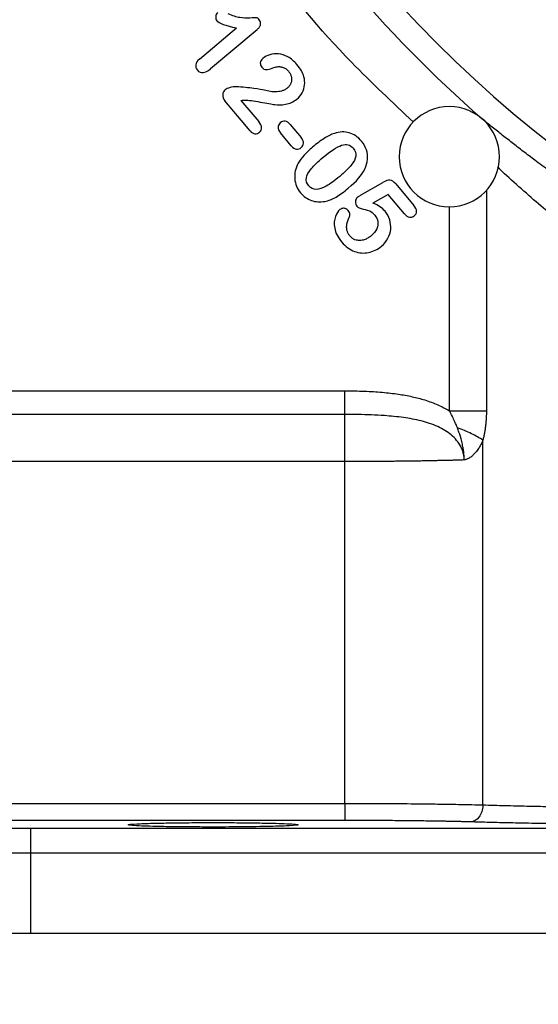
# Model space of a CAD drawing. Header units: inches. Extents: x 0.6 to 16.3, y 0.2 to 11.5.
# Tile 28 of 35: x 11.1 to 11.9, y 4.4 to 6. Entities that reach past the tile are written whole.
import ezdxf

# ---------------------------------------------------------------- set-up
doc = ezdxf.new("R2010")
doc.units = ezdxf.units.IN
doc.header["$MEASUREMENT"] = 0
doc.styles.add('SLDTEXTSTYLE0', font='TXT', dxfattribs={"width": 0.75})
doc.dimstyles.new('SLDDIMSTYLE0', dxfattribs={"dimtxt": 0.137795, "dimasz": 0.14, "dimexe": 0, "dimexo": 0.0625, "dimgap": 0.034449, "dimtad": 0, "dimdec": 1, "dimlfac": 1.5, "dimrnd": 1e-09, "dimzin": 12, "dimdsep": 46, "dimtxsty": 'SLDTEXTSTYLE0', "dimblk1": 'CLOSED', "dimblk2": 'CLOSED', "dimsah": 1, "dimcen": 0.09, "dimadec": 0, "dimazin": 3, "dimtfac": 1, "dimtdec": 1, "dimtofl": 0, "dimtmove": 0, "dimatfit": 3, "dimldrblk": 'CLOSED', "dimfxl": 0, "dimfrac": 2, "dimtolj": 1, "dimtzin": 12, "dimarcsym": 0})

# ---------------------------------------------------------------- blocks, each defined once
blk = doc.blocks.new('_Closed')
at = {"color": 0, "linetype": 'ByBlock', "lineweight": -2}
for p, q in [((-1, 0.166667), (0, 0)), ((-1, 0.166667), (-1, -0.166667)), ((0, 0), (-1, -0.166667)), ((0, 0), (-1, 0))]:
    blk.add_line(p, q, dxfattribs=at)
blk = doc.blocks.new('_D_9')
at = {"color": 7, "linetype": 'Continuous', "lineweight": 0}
for p, q in [((12.2849, 4.7166), (12.2849, 3.6086)), ((10.2015, 4.4774), (10.2015, 3.6086)), ((11.3329, 3.8464), (11.2909, 3.8464)), ((11.2909, 3.8464), (11.2909, 3.6277)), ((11.5366, 3.8464), (11.5785, 3.8464)), ((11.5785, 3.8464), (11.5785, 3.6277)), ((10.2015, 3.6479), (11.1701, 3.6479)), ((12.2849, 3.6479), (11.6994, 3.6479)), ((11.2909, 3.6277), (11.3329, 3.6277)), ((11.5785, 3.6277), (11.5366, 3.6277))]:
    blk.add_line(p, q, dxfattribs=at)
at = {"color": 7, "linetype": 'Continuous', "lineweight": 18, "xscale": 0.14, "yscale": 0.14, "rotation": 180.0000000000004}
blk.add_blockref('_Closed', (10.2015, 3.6479, -0.3129), dxfattribs=at)
at = {"color": 7, "linetype": 'Continuous', "lineweight": 18, "xscale": 0.14, "yscale": 0.14}
blk.add_blockref('_Closed', (12.2849, 3.6479, -0.3129), dxfattribs=at)
at = {"color": 7, "linetype": 'Continuous', "lineweight": 18, "char_height": 0.1378, "attachment_point": 1, "style": 'SLDTEXTSTYLE0'}
for s, insert in [('79', (11.3329, 3.8053)), ('3.1', (11.3075, 3.5991))]:
    blk.add_mtext(s, dxfattribs=dict(at, insert=insert))
blk = doc.blocks.new('_D_11')
at = {"color": 7, "linetype": 'Continuous', "lineweight": 0}
for p, q in [((10.132, 5.7221), (10.132, 3.1361)), ((12.2849, 4.7166), (12.2849, 3.1361)), ((10.9033, 3.374), (10.8613, 3.374)), ((10.8613, 3.374), (10.8613, 3.1552)), ((11.1069, 3.374), (11.1489, 3.374)), ((11.1489, 3.374), (11.1489, 3.1552)), ((10.132, 3.1755), (10.7405, 3.1755)), ((12.2849, 3.1755), (11.2697, 3.1755)), ((10.8613, 3.1552), (10.9033, 3.1552)), ((11.1489, 3.1552), (11.1069, 3.1552))]:
    blk.add_line(p, q, dxfattribs=at)
at = {"color": 7, "linetype": 'Continuous', "lineweight": 18, "xscale": 0.14, "yscale": 0.14, "rotation": 180.0000000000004}
blk.add_blockref('_Closed', (10.132, 3.1755, -0.3129), dxfattribs=at)
at = {"color": 7, "linetype": 'Continuous', "lineweight": 18, "xscale": 0.14, "yscale": 0.14}
blk.add_blockref('_Closed', (12.2849, 3.1755, -0.3129), dxfattribs=at)
at = {"color": 7, "linetype": 'Continuous', "lineweight": 18, "char_height": 0.1378, "attachment_point": 1, "style": 'SLDTEXTSTYLE0'}
for s, insert in [('82', (10.9033, 3.3328)), ('3.2', (10.8779, 3.1267))]:
    blk.add_mtext(s, dxfattribs=dict(at, insert=insert))

msp = doc.modelspace()

# ---------------------------------------------------------------- linework, layer by layer
at = {"color": 7, "linetype": 'Continuous', "lineweight": 25}
for p, q in [((11.3465, 5.9131), (11.4057, 5.9629)), ((11.4384, 5.9601), (11.3639, 5.8976)), ((11.4275, 5.7986), (11.3873, 5.8464)), ((11.4128, 5.8473), (11.4413, 5.8133)), ((11.4914, 5.8086), (11.5087, 5.788)), ((11.493, 5.7749), (11.4758, 5.7955)), ((11.6038, 5.6957), (11.6395, 5.7163)), ((11.6598, 5.7139), (11.6886, 5.6795)), ((11.6478, 5.6972), (11.6235, 5.6831)), ((11.6737, 5.6663), (11.6478, 5.6972)), ((10.9107, 5.3835), (11.5784, 5.3835)), ((11.5784, 5.3458), (10.8991, 5.3458)), ((11.7989, 4.7217), (11.7989, 5.3047)), ((11.5784, 5.2704), (10.7735, 5.2704)), ((11.5784, 4.724), (11.5784, 5.2704)), ((11.5784, 4.724), (10.7735, 4.724)), ((11.5784, 4.6974), (10.7735, 4.6974)), ((11.0776, 4.6849), (13.4922, 4.6849)), ((11.0776, 4.5168), (11.0776, 4.6449)), ((13.4922, 4.6449), (11.0776, 4.6449)), ((13.4922, 4.5168), (11.0776, 4.5168))]:
    msp.add_line(p, q, dxfattribs=at)
at = {"color": 8, "linetype": 'Continuous', "lineweight": 25}
for p, q in [((11.8046, 5.7035), (11.8046, 5.3516)), ((11.7454, 5.3516), (11.7454, 5.6778))]:
    msp.add_line(p, q, dxfattribs=at)
at = {"color": 7, "linetype": 'Continuous', "lineweight": 25}
for centre, radius, start, end in [((13.1182, 7.3332), 1.374, 194.7429, 2.2571), ((13.1182, 7.3332), 2.01, 211.0653, 228.9387), ((11.7454, 5.7573), 0.08, 0, 180), ((11.7454, 5.7573), 0.08, 180, 0)]:
    msp.add_arc(centre, radius, start, end, dxfattribs=at)
at = {"color": 8, "linetype": 'Continuous', "lineweight": 25}
msp.add_arc((13.1182, 7.3332), 1.9709, 180, 258.1004, dxfattribs=at)
for points, knots in [([(11.6882, 5.8126), (11.6547, 5.844), (11.5684, 5.9249), (11.4621, 6.0516), (11.3972, 6.151), (11.3719, 6.1897)], [0, 0, 0, 0, 0.278808, 0.718995, 1, 1, 1, 1]), ([(12.1747, 5.4757), (12.165, 5.4815), (12.1451, 5.4934), (12.1152, 5.5121), (12.0857, 5.5314), (12.0572, 5.5507), (12.0294, 5.5704), (12.0006, 5.5913), (11.9695, 5.615), (11.9339, 5.6431), (11.8982, 5.6728), (11.8639, 5.7027), (11.8394, 5.7247), (11.8262, 5.7371), (11.8225, 5.7405)], [0, 0, 0, 0, 0.071752, 0.146671, 0.224775, 0.297625, 0.368294, 0.446266, 0.531544, 0.629086, 0.755143, 0.855655, 0.960162, 1, 1, 1, 1])]:
    msp.add_open_spline(points, degree=3, knots=knots, dxfattribs=at)
at = {"color": 7, "linetype": 'Continuous', "lineweight": 25}
for points, knots in [([(11.3757, 5.9874), (11.3738, 5.9858), (11.3727, 5.9837), (11.3722, 5.9785), (11.3728, 5.9763), (11.3743, 5.9745)], [-2, -2, -2, -2, -1, -1, 0, 0, 0, 0]), ([(11.4421, 5.9761), (11.4403, 5.9782), (11.4388, 5.9793), (11.436, 5.9794), (11.4326, 5.9792), (11.4217, 5.9784), (11.4163, 5.9786), (11.4056, 5.9803), (11.3995, 5.9823), (11.3926, 5.9856)], [-4, -4, -4, -4, -3, -3, -2, -2, -1, -1, 0, 0, 0, 0]), ([(11.4384, 5.9601), (11.4391, 5.9607), (11.4403, 5.9618), (11.4419, 5.9637), (11.4431, 5.9656), (11.4439, 5.9675), (11.4444, 5.97), (11.4441, 5.9731), (11.4428, 5.9751), (11.4421, 5.9761)], [0, 0, 0, 0, 0.143244, 0.273577, 0.393248, 0.505147, 0.612798, 0.80125, 1, 1, 1, 1]), ([(11.3465, 5.9131), (11.343, 5.9102), (11.3411, 5.9072), (11.3402, 5.901), (11.3411, 5.8981), (11.3433, 5.8955)], [-2, -2, -2, -2, -1, -1, 0, 0, 0, 0]), ([(11.4478, 5.9144), (11.4453, 5.9123), (11.4439, 5.9099), (11.4435, 5.9047), (11.4443, 5.9023), (11.4461, 5.9001)], [-2, -2, -2, -2, -1, -1, 0, 0, 0, 0]), ([(11.5022, 5.9045), (11.4976, 5.91), (11.4927, 5.9141), (11.4826, 5.9196), (11.4776, 5.9211), (11.4679, 5.922), (11.4633, 5.9216), (11.4545, 5.9188), (11.4508, 5.9169), (11.4478, 5.9144)], [-4, -4, -4, -4, -3, -3, -2, -2, -1, -1, 0, 0, 0, 0]), ([(11.4461, 5.9001), (11.4482, 5.8976), (11.4506, 5.8964), (11.4559, 5.8965), (11.4591, 5.8972), (11.4666, 5.9001), (11.469, 5.9008), (11.47, 5.9009)], [-3, -3, -3, -3, -2, -2, -1, -1, 0, 0, 0, 0]), ([(11.47, 5.9009), (11.4709, 5.901), (11.4727, 5.9012), (11.4754, 5.9011), (11.478, 5.9006), (11.4812, 5.8997), (11.485, 5.8976), (11.4875, 5.8951), (11.4887, 5.8938)], [0, 0, 0, 0, 0.13386, 0.260952, 0.38291, 0.501579, 0.742006, 1, 1, 1, 1]), ([(11.4887, 5.8938), (11.4892, 5.8932), (11.4901, 5.892), (11.4912, 5.8902), (11.4922, 5.8882), (11.4929, 5.8862), (11.4933, 5.8842), (11.4936, 5.8814), (11.4934, 5.8779), (11.4922, 5.8738), (11.49, 5.87), (11.4879, 5.8679), (11.4868, 5.8669)], [0, 0, 0, 0, 0.075239, 0.147921, 0.218819, 0.288764, 0.358622, 0.429261, 0.56601, 0.704592, 0.849131, 1, 1, 1, 1]), ([(11.5021, 5.8494), (11.5055, 5.8522), (11.5083, 5.8556), (11.5125, 5.8636), (11.5138, 5.8677), (11.5148, 5.8764), (11.5145, 5.8807), (11.5134, 5.8849)], [-3, -3, -3, -3, -2, -2, -1, -1, 0, 0, 0, 0]), ([(11.4047, 5.8691), (11.402, 5.8693), (11.3989, 5.8688), (11.3918, 5.8668), (11.3893, 5.8656), (11.3877, 5.8643)], [-2, -2, -2, -2, -1, -1, 0, 0, 0, 0]), ([(11.45, 5.8635), (11.4469, 5.8644), (11.4413, 5.8653), (11.425, 5.8675), (11.4155, 5.8684), (11.4047, 5.8691)], [-2, -2, -2, -2, -1, -1, 0, 0, 0, 0]), ([(11.4868, 5.8669), (11.4862, 5.8665), (11.4852, 5.8657), (11.4835, 5.8646), (11.4817, 5.8637), (11.4797, 5.8629), (11.4769, 5.8619), (11.473, 5.8611), (11.467, 5.8607), (11.4592, 5.8613), (11.4532, 5.8627), (11.45, 5.8635)], [0, 0, 0, 0, 0.051354, 0.103605, 0.157163, 0.21241, 0.269693, 0.390672, 0.520068, 0.74193, 1, 1, 1, 1]), ([(11.3877, 5.8643), (11.3853, 5.8623), (11.3839, 5.8596), (11.3834, 5.853), (11.3846, 5.8497), (11.3873, 5.8464)], [-2, -2, -2, -2, -1, -1, 0, 0, 0, 0]), ([(11.4197, 5.8476), (11.4247, 5.8477), (11.4326, 5.8467), (11.4542, 5.8426), (11.4621, 5.8412), (11.4717, 5.8398), (11.4774, 5.84), (11.4907, 5.8421), (11.4967, 5.8449), (11.5021, 5.8494)], [-4, -4, -4, -4, -3, -3, -2, -2, -1, -1, 0, 0, 0, 0]), ([(11.4423, 5.7964), (11.4447, 5.7984), (11.4459, 5.8009), (11.4456, 5.8067), (11.4441, 5.8099), (11.4413, 5.8133)], [-2, -2, -2, -2, -1, -1, 0, 0, 0, 0]), ([(11.4756, 5.8116), (11.4733, 5.8097), (11.4721, 5.8073), (11.4719, 5.8016), (11.4732, 5.7986), (11.4758, 5.7955)], [-2, -2, -2, -2, -1, -1, 0, 0, 0, 0]), ([(11.4914, 5.8086), (11.4887, 5.8118), (11.486, 5.8136), (11.4804, 5.8143), (11.4779, 5.8135), (11.4756, 5.8116)], [-2, -2, -2, -2, -1, -1, 0, 0, 0, 0]), ([(12.2109, 5.547), (12.2069, 5.549), (12.1991, 5.5531), (12.1873, 5.5592), (12.1755, 5.5654), (12.1638, 5.5716), (12.1522, 5.5779), (12.1406, 5.5843), (12.1291, 5.5907), (12.1176, 5.5972), (12.1061, 5.6038), (12.0948, 5.6104), (12.0834, 5.6171), (12.0721, 5.6238), (12.0609, 5.6306), (12.0497, 5.6375), (12.0386, 5.6444), (12.0275, 5.6514), (12.0165, 5.6584), (12.0055, 5.6655), (11.9946, 5.6726), (11.9786, 5.6832), (11.9577, 5.6974), (11.9325, 5.7149), (11.908, 5.7325), (11.8858, 5.7489), (11.8657, 5.764), (11.8477, 5.7779), (11.8304, 5.7914), (11.8137, 5.8047), (11.8032, 5.8133), (11.7979, 5.8176)], [0, 0, 0, 0, 0.024564, 0.049111, 0.073647, 0.098183, 0.122728, 0.14729, 0.171878, 0.196501, 0.221167, 0.245887, 0.270667, 0.295518, 0.320447, 0.345463, 0.370575, 0.39579, 0.421118, 0.446565, 0.47214, 0.497851, 0.560497, 0.623034, 0.685583, 0.748261, 0.7993, 0.849927, 0.900207, 0.950208, 1, 1, 1, 1]), ([(11.4275, 5.7986), (11.4299, 5.7957), (11.4324, 5.7942), (11.4378, 5.7938), (11.4402, 5.7946), (11.4423, 5.7964)], [-2, -2, -2, -2, -1, -1, 0, 0, 0, 0]), ([(11.5089, 5.7719), (11.5112, 5.7739), (11.5124, 5.7762), (11.5127, 5.7818), (11.5114, 5.7848), (11.5087, 5.788)], [-2, -2, -2, -2, -1, -1, 0, 0, 0, 0]), ([(11.5619, 5.7946), (11.5569, 5.7929), (11.5515, 5.7902), (11.5398, 5.7828), (11.5336, 5.7782), (11.5271, 5.7727)], [-2, -2, -2, -2, -1, -1, 0, 0, 0, 0]), ([(11.6051, 5.7821), (11.5994, 5.7889), (11.5929, 5.7933), (11.5782, 5.7976), (11.5703, 5.7973), (11.5619, 5.7946)], [-2, -2, -2, -2, -1, -1, 0, 0, 0, 0]), ([(11.493, 5.7749), (11.4958, 5.7716), (11.4985, 5.7698), (11.504, 5.7692), (11.5066, 5.77), (11.5089, 5.7719)], [-2, -2, -2, -2, -1, -1, 0, 0, 0, 0]), ([(11.5271, 5.7727), (11.522, 5.7684), (11.5175, 5.7642), (11.5099, 5.7556), (11.5067, 5.7513), (11.5042, 5.7469)], [-2, -2, -2, -2, -1, -1, 0, 0, 0, 0]), ([(11.5439, 5.7564), (11.556, 5.7665), (11.5658, 5.7729), (11.5811, 5.7781), (11.5873, 5.7766), (11.5921, 5.7708)], [-2, -2, -2, -2, -1, -1, 0, 0, 0, 0]), ([(11.5921, 5.7708), (11.5955, 5.7668), (11.5968, 5.7626), (11.5955, 5.7538), (11.593, 5.7489), (11.5844, 5.7385), (11.5783, 5.7326), (11.5704, 5.7259)], [-3, -3, -3, -3, -2, -2, -1, -1, 0, 0, 0, 0]), ([(11.6103, 5.7374), (11.6128, 5.7429), (11.6143, 5.7481), (11.6153, 5.7583), (11.6147, 5.7633), (11.6115, 5.773), (11.6089, 5.7777), (11.6051, 5.7821)], [-3, -3, -3, -3, -2, -2, -1, -1, 0, 0, 0, 0]), ([(11.521, 5.7109), (11.5177, 5.7147), (11.5165, 5.7189), (11.518, 5.7279), (11.5206, 5.7328), (11.5294, 5.7435), (11.5357, 5.7496), (11.5439, 5.7564)], [-3, -3, -3, -3, -2, -2, -1, -1, 0, 0, 0, 0]), ([(11.5042, 5.7469), (11.4998, 5.7387), (11.498, 5.7305), (11.4993, 5.7137), (11.5024, 5.7062), (11.5079, 5.6997)], [-2, -2, -2, -2, -1, -1, 0, 0, 0, 0]), ([(11.5704, 5.7259), (11.562, 5.7189), (11.5549, 5.7137), (11.543, 5.7068), (11.5377, 5.705), (11.5284, 5.7049), (11.5243, 5.7069), (11.521, 5.7109)], [-3, -3, -3, -3, -2, -2, -1, -1, 0, 0, 0, 0]), ([(11.6598, 5.7139), (11.6567, 5.7176), (11.6536, 5.7196), (11.6475, 5.72), (11.6438, 5.7189), (11.6395, 5.7163)], [-2, -2, -2, -2, -1, -1, 0, 0, 0, 0]), ([(11.5079, 5.6997), (11.5127, 5.6939), (11.5185, 5.6899), (11.5319, 5.6851), (11.539, 5.6846), (11.5466, 5.686)], [-2, -2, -2, -2, -1, -1, 0, 0, 0, 0]), ([(11.5466, 5.686), (11.5527, 5.6871), (11.5587, 5.6895), (11.5705, 5.6963), (11.577, 5.701), (11.5841, 5.707)], [-2, -2, -2, -2, -1, -1, 0, 0, 0, 0]), ([(11.5987, 5.6926), (11.5968, 5.691), (11.5957, 5.6887), (11.5955, 5.6828), (11.5963, 5.6803), (11.598, 5.6782)], [-2, -2, -2, -2, -1, -1, 0, 0, 0, 0]), ([(11.598, 5.6782), (11.5997, 5.6762), (11.6029, 5.6747), (11.6125, 5.6725), (11.6161, 5.6715), (11.6206, 5.6698), (11.6232, 5.6676), (11.6264, 5.6638)], [-3, -3, -3, -3, -2, -2, -1, -1, 0, 0, 0, 0]), ([(11.5707, 5.673), (11.568, 5.6707), (11.5656, 5.6669), (11.5616, 5.6566), (11.5612, 5.6504), (11.5636, 5.6359), (11.5674, 5.6285), (11.5739, 5.6207)], [-3, -3, -3, -3, -2, -2, -1, -1, 0, 0, 0, 0]), ([(11.5841, 5.6715), (11.5837, 5.6719), (11.583, 5.6727), (11.5817, 5.6737), (11.5801, 5.6744), (11.5784, 5.6749), (11.5761, 5.675), (11.5733, 5.6747), (11.5716, 5.6735), (11.5707, 5.673)], [0, 0, 0, 0, 0.114317, 0.223155, 0.329726, 0.45074, 0.585313, 0.799896, 1, 1, 1, 1]), ([(11.5846, 5.6581), (11.585, 5.6589), (11.5857, 5.6604), (11.5864, 5.6627), (11.5867, 5.6654), (11.5862, 5.6686), (11.5848, 5.6705), (11.5841, 5.6715)], [0, 0, 0, 0, 0.184602, 0.351261, 0.503987, 0.74637, 1, 1, 1, 1]), ([(11.6264, 5.6638), (11.6289, 5.6608), (11.6305, 5.6574), (11.6317, 5.6501), (11.6312, 5.6462), (11.6277, 5.6383), (11.6248, 5.6346), (11.6206, 5.6311)], [-3, -3, -3, -3, -2, -2, -1, -1, 0, 0, 0, 0]), ([(11.6371, 5.6145), (11.6415, 5.6182), (11.6449, 5.6224), (11.6498, 5.6318), (11.6513, 5.6367), (11.6522, 5.6468), (11.6517, 5.6518), (11.6487, 5.6616), (11.6463, 5.6661), (11.6428, 5.6703)], [-4, -4, -4, -4, -3, -3, -2, -2, -1, -1, 0, 0, 0, 0]), ([(11.6737, 5.6663), (11.6764, 5.6631), (11.6791, 5.6613), (11.6846, 5.6603), (11.6871, 5.661), (11.6894, 5.6629)], [-2, -2, -2, -2, -1, -1, 0, 0, 0, 0]), ([(11.5866, 5.6308), (11.5861, 5.6315), (11.5851, 5.6327), (11.5839, 5.6346), (11.583, 5.6367), (11.5822, 5.6388), (11.5817, 5.6411), (11.5815, 5.6434), (11.5814, 5.647), (11.5821, 5.6521), (11.5838, 5.656), (11.5846, 5.6581)], [0, 0, 0, 0, 0.080874, 0.159844, 0.237777, 0.315573, 0.394138, 0.474351, 0.557039, 0.770012, 1, 1, 1, 1]), ([(11.6206, 5.6311), (11.6198, 5.6304), (11.618, 5.629), (11.6153, 5.6273), (11.6125, 5.6258), (11.6095, 5.6246), (11.6061, 5.6238), (11.6024, 5.6234), (11.5986, 5.6237), (11.5944, 5.6248), (11.5902, 5.6271), (11.5878, 5.6296), (11.5866, 5.6308)], [0, 0, 0, 0, 0.08861, 0.173301, 0.254779, 0.333838, 0.430817, 0.523434, 0.627872, 0.730949, 0.862165, 1, 1, 1, 1]), ([(11.5739, 5.6207), (11.5798, 5.6138), (11.5864, 5.6089), (11.6014, 5.6034), (11.6089, 5.6028), (11.6239, 5.6058), (11.6308, 5.6092), (11.6371, 5.6145)], [-3, -3, -3, -3, -2, -2, -1, -1, 0, 0, 0, 0]), ([(11.5784, 5.3835), (11.5838, 5.3835), (11.5943, 5.3834), (11.6096, 5.383), (11.6243, 5.3823), (11.6382, 5.3812), (11.6514, 5.3799), (11.6673, 5.3778), (11.6856, 5.3745), (11.7032, 5.3699), (11.7167, 5.3653), (11.7269, 5.3612), (11.7365, 5.3567), (11.7424, 5.3533), (11.7454, 5.3516)], [0, 0, 0, 0, 0.093429, 0.182706, 0.26787, 0.348967, 0.426048, 0.499175, 0.629803, 0.749712, 0.815872, 0.879487, 0.94078, 1, 1, 1, 1]), ([(11.7582, 5.3244), (11.7577, 5.3257), (11.7572, 5.3269), (11.7559, 5.3301), (11.7551, 5.332), (11.7529, 5.3369), (11.7516, 5.3397), (11.7487, 5.3457), (11.7471, 5.3487), (11.7454, 5.3516)], [0, 0, 0, 0, 0.0228636, 0.0228636, 0.0594453, 0.0594453, 0.1179761, 0.1179761, 0.1829087, 0.1829087, 0.1829087, 0.1829087]), ([(11.8046, 5.3516), (11.8046, 5.3495), (11.8045, 5.3454), (11.8043, 5.3393), (11.8038, 5.3333), (11.8032, 5.3274), (11.8024, 5.3216), (11.8014, 5.3158), (11.8003, 5.3102), (11.7994, 5.3065), (11.7989, 5.3047)], [0, 0, 0, 0, 0.129179, 0.256638, 0.382631, 0.507419, 0.631272, 0.754466, 0.877281, 1, 1, 1, 1]), ([(11.7691, 5.2731), (11.7691, 5.2741), (11.769, 5.2763), (11.7687, 5.2794), (11.7681, 5.2826), (11.7673, 5.2857), (11.7663, 5.2888), (11.7651, 5.2918), (11.7624, 5.2973), (11.7572, 5.3048), (11.7455, 5.3163), (11.7265, 5.3276), (11.7004, 5.336), (11.6717, 5.3412), (11.645, 5.3438), (11.6209, 5.345), (11.5998, 5.3457), (11.5856, 5.3457), (11.5784, 5.3458)], [0, 0, 0, 0, 0.014247, 0.028482, 0.042762, 0.05714, 0.071669, 0.086397, 0.101368, 0.153445, 0.208712, 0.322207, 0.44834, 0.577779, 0.716269, 0.809601, 0.90387, 1, 1, 1, 1]), ([(11.5784, 5.2704), (11.5784, 5.2786), (11.5784, 5.2868), (11.5784, 5.3024), (11.5784, 5.3099), (11.5784, 5.3233), (11.5784, 5.3292), (11.5784, 5.3391), (11.5784, 5.3431), (11.5784, 5.3458)], [0, 0, 0, 0, 0.25, 0.25, 0.5, 0.5, 0.75, 0.75, 1, 1, 1, 1]), ([(11.7691, 5.2731), (11.7691, 5.2757), (11.769, 5.2769), (11.7689, 5.278), (11.7689, 5.2784), (11.7689, 5.2796), (11.7688, 5.2803), (11.7687, 5.282), (11.7686, 5.2829), (11.7684, 5.2854), (11.7682, 5.2867), (11.7677, 5.2902), (11.7674, 5.2921), (11.7665, 5.2973), (11.7659, 5.3), (11.7638, 5.3084), (11.7623, 5.3131), (11.7599, 5.3199), (11.759, 5.3222), (11.7582, 5.3244)], [-0.3559992, -0.3559992, -0.3559992, -0.3559992, -0.3550258, -0.3550258, -0.3540523, -0.3540523, -0.3521055, -0.3521055, -0.3482117, -0.3482117, -0.3404242, -0.3404242, -0.3248493, -0.3248493, -0.2936993, -0.2936993, -0.2224995, -0.2224995, -0.1836211, -0.1836211, -0.1836211, -0.1836211]), ([(11.7989, 5.3047), (11.7984, 5.3034), (11.7974, 5.301), (11.7956, 5.2975), (11.7938, 5.2942), (11.7919, 5.2911), (11.7899, 5.2882), (11.7872, 5.2848), (11.7838, 5.2811), (11.7795, 5.2775), (11.7757, 5.2751), (11.7726, 5.2739), (11.7708, 5.2733), (11.7696, 5.2731), (11.7691, 5.2731)], [0, 0, 0, 0, 0.080876, 0.160494, 0.239065, 0.316809, 0.393951, 0.470723, 0.600699, 0.725286, 0.859595, 0.914973, 0.962606, 1, 1, 1, 1]), ([(11.7691, 5.2731), (11.7668, 5.273), (11.7622, 5.2729), (11.7551, 5.2726), (11.7479, 5.2724), (11.7405, 5.2723), (11.733, 5.2721), (11.7254, 5.2719), (11.7177, 5.2717), (11.7099, 5.2716), (11.7021, 5.2714), (11.6941, 5.2713), (11.686, 5.2712), (11.6779, 5.2711), (11.6698, 5.271), (11.6616, 5.2709), (11.6533, 5.2708), (11.645, 5.2707), (11.6367, 5.2706), (11.6284, 5.2706), (11.6201, 5.2705), (11.6117, 5.2705), (11.6034, 5.2704), (11.595, 5.2704), (11.5867, 5.2704), (11.5812, 5.2704), (11.5784, 5.2704)], [0, 0, 0, 0, 0.043428, 0.086702, 0.129823, 0.172791, 0.215605, 0.258267, 0.300774, 0.343129, 0.38533, 0.427378, 0.469274, 0.511016, 0.552605, 0.594041, 0.635324, 0.676455, 0.717432, 0.758257, 0.798929, 0.839448, 0.879815, 0.920029, 0.960091, 1, 1, 1, 1]), ([(11.5784, 4.724), (11.5784, 4.7172), (11.5784, 4.7104), (11.5784, 4.7005), (11.5784, 4.6976), (11.5784, 4.6974)], [0, 0, 0, 0, 0.5, 0.5, 1, 1, 1, 1]), ([(11.7989, 4.7217), (11.7937, 4.7218), (11.7882, 4.7219), (11.7782, 4.7222), (11.7745, 4.7223), (11.7664, 4.7224), (11.7569, 4.7226), (11.7403, 4.7229), (11.7275, 4.7231), (11.7205, 4.7232), (11.7181, 4.7232), (11.7128, 4.7233), (11.6981, 4.7235), (11.6726, 4.7237), (11.6457, 4.7239), (11.6373, 4.7239), (11.6344, 4.7239), (11.6284, 4.7239), (11.6126, 4.724), (11.594, 4.724), (11.5784, 4.724)], [0, 0, 0, 0, 0.25, 0.25, 0.375, 0.375, 0.5, 0.625, 0.6875, 0.6875, 0.71875, 0.71875, 0.75, 0.875, 0.90625, 0.90625, 0.921875, 0.921875, 0.9375, 1, 1, 1, 1]), ([(12.1747, 4.717), (12.157, 4.717), (12.1388, 4.717), (12.1097, 4.7171), (12.0997, 4.7171), (12.0791, 4.7172), (12.058, 4.7173), (12.0366, 4.7175), (12.0155, 4.7177), (12.005, 4.7178), (11.9898, 4.7179), (11.9849, 4.718), (11.9751, 4.7181), (11.9704, 4.7182), (11.9568, 4.7183), (11.949, 4.7185), (11.9285, 4.7188), (11.9162, 4.719), (11.8923, 4.7194), (11.8808, 4.7196), (11.8578, 4.7201), (11.8463, 4.7204), (11.8226, 4.721), (11.8106, 4.7213), (11.7989, 4.7217)], [0, 0, 0, 0, 0.125, 0.125, 0.1875, 0.1875, 0.25, 0.3125, 0.3125, 0.375, 0.375, 0.40625, 0.40625, 0.4375, 0.4375, 0.5, 0.5, 0.625, 0.625, 0.75, 0.75, 0.875, 0.875, 1, 1, 1, 1]), ([(10.2853, 4.7045), (10.2856, 4.7044), (10.2862, 4.7042), (10.2873, 4.7038), (10.2886, 4.7034), (10.2903, 4.7031), (10.2921, 4.7027), (10.2942, 4.7023), (10.2966, 4.702), (10.2992, 4.7016), (10.302, 4.7013), (10.3095, 4.7004), (10.3244, 4.699), (10.3518, 4.6972), (10.3862, 4.6954), (10.4278, 4.6937), (10.4761, 4.692), (10.5306, 4.6905), (10.5905, 4.6892), (10.6548, 4.688), (10.7228, 4.687), (10.7928, 4.6862), (10.8645, 4.6856), (10.9221, 4.6852), (10.9652, 4.6851), (10.9931, 4.685), (11.0212, 4.6849), (11.0494, 4.6849), (11.0682, 4.6849), (11.0776, 4.6849)], [0, 0, 0, 0, 0.011734, 0.0234529, 0.0351605, 0.0468604, 0.0585564, 0.0702521, 0.0819513, 0.0936576, 0.1053749, 0.1171067, 0.1789107, 0.2407249, 0.3049207, 0.3691264, 0.4345865, 0.5000557, 0.5655114, 0.6309763, 0.6951599, 0.7593534, 0.82114, 0.8829367, 0.9063739, 0.9297691, 0.953152, 0.9765525, 1, 1, 1, 1]), ([(11.3682, 4.694), (11.3568, 4.694), (11.3336, 4.6939), (11.3003, 4.6935), (11.269, 4.6929), (11.2408, 4.6919), (11.2292, 4.6906), (11.2368, 4.6894), (11.2523, 4.6885), (11.2734, 4.6878), (11.3003, 4.6873), (11.3336, 4.687), (11.374, 4.6868), (11.421, 4.6871), (11.464, 4.6878), (11.4956, 4.689), (11.5072, 4.6903), (11.4997, 4.6915), (11.4841, 4.6923), (11.463, 4.693), (11.4361, 4.6935), (11.4029, 4.6939), (11.3796, 4.694), (11.3682, 4.694)], [0, 0, 0, 0, 0.040208, 0.081933, 0.125177, 0.177693, 0.249874, 0.300428, 0.342163, 0.375047, 0.41829, 0.460016, 0.500224, 0.560899, 0.624953, 0.677469, 0.74965, 0.800204, 0.841939, 0.874823, 0.918067, 0.959792, 1, 1, 1, 1]), ([(11.7789, 4.695), (11.7771, 4.6951), (11.7735, 4.6952), (11.768, 4.6953), (11.7622, 4.6955), (11.7564, 4.6956), (11.7503, 4.6957), (11.7441, 4.6959), (11.7323, 4.6961), (11.7141, 4.6964), (11.6887, 4.6968), (11.6619, 4.697), (11.6389, 4.6972), (11.6203, 4.6973), (11.6064, 4.6973), (11.5925, 4.6974), (11.5831, 4.6974), (11.5784, 4.6974)], [0, 0, 0, 0, 0.035405, 0.070728, 0.106001, 0.141255, 0.176522, 0.211834, 0.247224, 0.373601, 0.500035, 0.626405, 0.752833, 0.814677, 0.876373, 0.93809, 1, 1, 1, 1]), ([(12.1747, 4.6903), (12.1706, 4.6903), (12.1624, 4.6903), (12.1501, 4.6903), (12.1378, 4.6903), (12.1255, 4.6904), (12.1133, 4.6904), (12.1011, 4.6904), (12.089, 4.6905), (12.0769, 4.6906), (12.0503, 4.6907), (12.0098, 4.691), (11.957, 4.6915), (11.9067, 4.6922), (11.869, 4.6929), (11.8425, 4.6934), (11.8256, 4.6938), (11.8093, 4.6942), (11.7937, 4.6946), (11.7838, 4.6949), (11.7789, 4.695)], [0, 0, 0, 0, 0.027538, 0.055023, 0.082469, 0.109892, 0.137307, 0.164729, 0.192173, 0.219654, 0.247187, 0.373567, 0.49998, 0.626367, 0.752788, 0.802302, 0.851693, 0.901048, 0.950454, 1, 1, 1, 1]), ([(11.0776, 4.6449), (11.0776, 4.65), (11.0776, 4.6552), (11.0776, 4.6647), (11.0776, 4.6691), (11.0776, 4.6765), (11.0776, 4.6795), (11.0776, 4.6836), (11.0776, 4.6847), (11.0776, 4.6849)], [0, 0, 0, 0, 0.25, 0.25, 0.5, 0.5, 0.75, 0.75, 1, 1, 1, 1]), ([(11.0776, 4.6449), (11.0726, 4.6449), (11.0626, 4.6449), (11.0475, 4.6449), (11.0324, 4.6449), (11.0173, 4.6449), (11.0021, 4.645), (10.987, 4.645), (10.9718, 4.645), (10.9566, 4.6451), (10.9415, 4.6452), (10.9263, 4.6452), (10.9111, 4.6453), (10.896, 4.6454), (10.8809, 4.6455), (10.8658, 4.6456), (10.8508, 4.6457), (10.8358, 4.6458), (10.8208, 4.6459), (10.8059, 4.646), (10.7911, 4.6462), (10.7763, 4.6463), (10.7616, 4.6464), (10.7469, 4.6466), (10.7324, 4.6468), (10.7179, 4.6469), (10.7035, 4.6471), (10.6893, 4.6473), (10.6751, 4.6475), (10.6611, 4.6477), (10.6472, 4.6479), (10.6334, 4.6481), (10.6197, 4.6483), (10.6062, 4.6485), (10.5928, 4.6488), (10.5796, 4.649), (10.5666, 4.6492), (10.5537, 4.6495), (10.541, 4.6498), (10.5284, 4.65), (10.5161, 4.6503), (10.4894, 4.6509), (10.4493, 4.652), (10.3994, 4.6535), (10.3538, 4.6553), (10.3251, 4.6567), (10.3087, 4.6576), (10.3016, 4.6581), (10.2946, 4.6585), (10.2878, 4.659), (10.2811, 4.6595), (10.2748, 4.6601), (10.2688, 4.6606), (10.2633, 4.6612), (10.2582, 4.6618), (10.2538, 4.6625), (10.2501, 4.6632), (10.2472, 4.6638), (10.246, 4.6643), (10.2454, 4.6646)], [0, 0, 0, 0, 0.011878, 0.023788, 0.03573, 0.047704, 0.05971, 0.071747, 0.083817, 0.095918, 0.108051, 0.120216, 0.132413, 0.144642, 0.156903, 0.169195, 0.18152, 0.193876, 0.206265, 0.218685, 0.231137, 0.243621, 0.256137, 0.268685, 0.281265, 0.293876, 0.30652, 0.319195, 0.331903, 0.344642, 0.357413, 0.370216, 0.383052, 0.395919, 0.408818, 0.421749, 0.434711, 0.447706, 0.460733, 0.473792, 0.486882, 0.500005, 0.560294, 0.623603, 0.689934, 0.759285, 0.773445, 0.788331, 0.803943, 0.820282, 0.837346, 0.855137, 0.873653, 0.892896, 0.912865, 0.933559, 0.95498, 0.977127, 1, 1, 1, 1]), ([(11.0776, 4.5168), (11.0726, 4.5168), (11.0628, 4.5168), (11.0479, 4.5168), (11.0331, 4.5168), (11.0184, 4.5168), (11.0036, 4.5168), (10.9889, 4.5168), (10.9742, 4.5168), (10.9595, 4.5168), (10.9449, 4.5168), (10.9094, 4.5168), (10.8537, 4.5168), (10.7784, 4.5168), (10.7049, 4.5168), (10.6335, 4.5168), (10.5659, 4.5168), (10.503, 4.5168), (10.4458, 4.5168), (10.3951, 4.5168), (10.3513, 4.5168), (10.3152, 4.5168), (10.2864, 4.5168), (10.2695, 4.5168), (10.2598, 4.5168), (10.2546, 4.5168), (10.2504, 4.5168), (10.2473, 4.5168), (10.246, 4.5168), (10.2454, 4.5168)], [0, 0, 0, 0, 0.011732, 0.023449, 0.035154, 0.046852, 0.058546, 0.07024, 0.081937, 0.093642, 0.105357, 0.117087, 0.178882, 0.240687, 0.304877, 0.369077, 0.434534, 0.500002, 0.565459, 0.630928, 0.695117, 0.759317, 0.821112, 0.882918, 0.906359, 0.929758, 0.953145, 0.976549, 1, 1, 1, 1])]:
    msp.add_open_spline(points, degree=3, knots=knots, dxfattribs=at)
for points in [[(11.3743, 5.9745), (11.3775, 5.9706), (11.388, 5.9668), (11.4057, 5.9629)], [(11.3433, 5.8955), (11.3483, 5.8896), (11.3552, 5.8903), (11.3639, 5.8976)], [(11.5134, 5.8849), (11.5115, 5.8913), (11.5077, 5.8978), (11.5022, 5.9045)], [(11.4128, 5.8473), (11.4154, 5.8476), (11.4177, 5.8477), (11.4197, 5.8476)], [(11.5841, 5.707), (11.5972, 5.718), (11.6059, 5.7282), (11.6103, 5.7374)], [(11.6038, 5.6957), (11.6007, 5.6939), (11.599, 5.6928), (11.5987, 5.6926)], [(11.6428, 5.6703), (11.6384, 5.6755), (11.632, 5.6798), (11.6235, 5.6831)], [(11.6894, 5.6629), (11.6946, 5.6672), (11.6943, 5.6728), (11.6886, 5.6795)], [(11.5784, 5.3458), (11.5784, 5.3486), (11.5784, 5.3589), (11.5784, 5.3753), (11.5784, 5.3835)], [(11.7454, 5.3516), (11.7565, 5.3516), (11.7787, 5.3516), (11.7971, 5.3516), (11.8046, 5.3516)], [(11.7989, 5.3047), (11.7938, 5.3082), (11.7814, 5.3152), (11.7661, 5.3215), (11.7582, 5.3244)], [(11.7989, 4.7217), (11.7988, 4.7148), (11.7944, 4.701), (11.7841, 4.6951), (11.7789, 4.695)]]:
    msp.add_open_spline(points, degree=3, dxfattribs=at)

# ---------------------------------------------------------------- dimensions: what is measured, and where the dimension line sits
at = {"color": 7, "linetype": 'Continuous', "lineweight": 18}
for base, p1, p2, picture, middle in [((12.2849, 3.1755), (10.132, 5.7615), (12.2849, 4.756), '_D_11', (11.0051, 3.1755)), ((10.2015, 3.6479), (12.2849, 4.756), (10.2015, 4.5168), '_D_9', (11.4347, 3.6479))]:
    dim = msp.add_linear_dim(base=base, p1=p1, p2=p2, dimstyle='SLDDIMSTYLE0', dxfattribs=at)
    dim.commit()
    dim.dimension.update_dxf_attribs({"geometry": picture, "text_midpoint": middle, "dimtype": 160})

doc.saveas('drawing.dxf')
